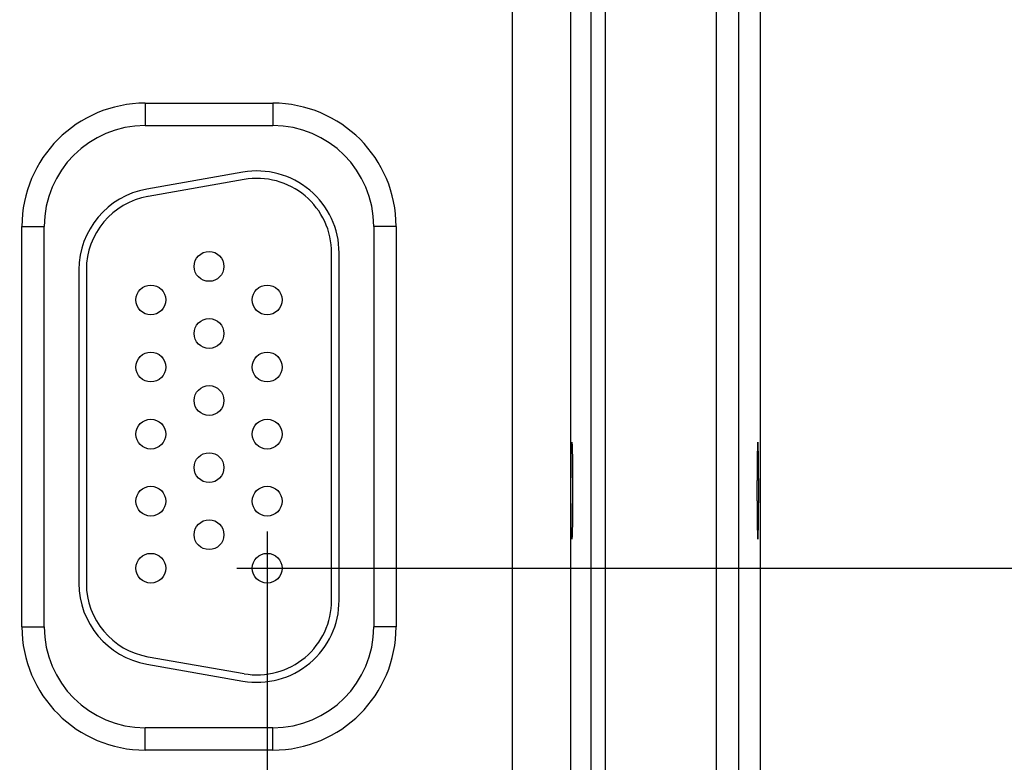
# Model space of a CAD drawing. Header units: inches. Extents: x 0 to 34, y 0 to 22.
# Tile 96 of 112: x 25.1 to 26.4, y 14.6 to 15.6. Entities that reach past the tile are written whole.
import ezdxf

# ---------------------------------------------------------------- set-up
doc = ezdxf.new("R2010")
doc.units = ezdxf.units.IN
doc.header["$LTSCALE"] = 1.87
doc.header["$MEASUREMENT"] = 0
doc.layers.get('0').update_dxf_attribs({"linetype": 'CONTINUOUS'})
doc.layers.add('DIMENSIONS', color=7, linetype='CONTINUOUS')
doc.styles.get("Standard").update_dxf_attribs({"font": 'txt', "width": 0.8})
doc.dimstyles.new('DIMSTYLE_1', dxfattribs={"dimtxt": 0.125, "dimasz": 0.18, "dimexe": 0.18, "dimexo": 0.0625, "dimgap": 0.09, "dimtad": 0, "dimtih": 1, "dimtoh": 1, "dimdec": 3, "dimzin": 4, "dimdsep": 46, "dimtxsty": 'STANDARD', "dimblk": '_FILLED', "dimblk1": '_FILLED', "dimblk2": '_FILLED', "dimcen": 0.09, "dimadec": 0, "dimazin": 0, "dimtp": 0.01, "dimtm": 0.01, "dimtfac": 1, "dimtdec": 3, "dimtofl": 0, "dimtmove": 0, "dimatfit": 3, "dimldrblk": '_FILLED', "dimfxl": 1, "dimtolj": 1, "dimtzin": 4, "dimarcsym": 0})

# ---------------------------------------------------------------- blocks, each defined once
blk = doc.blocks.new('_FILLED')
at = {"color": 0, "linetype": 'BYBLOCK'}
blk.add_solid([(0, 0), (-1, 0.1736), (-1, -0.1736)], dxfattribs=at)
blk = doc.blocks.new('*D6')
at = {"layer": 'DIMENSIONS', "color": 2, "linetype": 'CONTINUOUS'}
for p, q in [((25.4524, 14.8859), (25.4524, 13.0814)), ((24.5224, 14.8744), (24.5224, 13.0814)), ((24.9874, 13.2064), (23.6893, 13.2064)), ((24.5224, 13.2064), (24.9874, 13.2064)), ((25.4524, 13.2064), (24.9874, 13.2064))]:
    blk.add_line(p, q, dxfattribs=at)
at = {"layer": 'DIMENSIONS', "color": 2, "linetype": 'CONTINUOUS', "xscale": 0.18, "yscale": 0.18, "zscale": 0.18, "rotation": 180}
blk.add_blockref('_FILLED', (24.5224, 13.2064), dxfattribs=at)
at = {"layer": 'DIMENSIONS', "color": 2, "linetype": 'CONTINUOUS', "xscale": 0.18, "yscale": 0.18, "zscale": 0.18}
blk.add_blockref('_FILLED', (25.4524, 13.2064), dxfattribs=at)
at = {"layer": 'DIMENSIONS', "color": 2, "linetype": 'CONTINUOUS', "width": 0.8}
for s, p in [('[', (22.9268, 13.1439)), (']', (23.5268, 13.1439)), ('7X ', (22.1018, 13.1439)), ('.930', (22.4018, 13.1439)), ('23.62', (23.0268, 13.1439))]:
    blk.add_text(s, height=0.125, dxfattribs=at).set_placement(p)
blk = doc.blocks.new('*D9')
at = {"layer": 'DIMENSIONS', "color": 2, "linetype": 'CONTINUOUS'}
for p, q in [((26.9792, 14.8366), (26.9792, 15.1966)), ((25.4116, 14.8366), (27.1042, 14.8366)), ((26.1868, 13.9564), (27.1042, 13.9564)), ((26.9792, 13.9564), (26.9792, 13.5964))]:
    blk.add_line(p, q, dxfattribs=at)
at = {"layer": 'DIMENSIONS', "color": 2, "linetype": 'CONTINUOUS', "xscale": 0.18, "yscale": 0.18, "zscale": 0.18}
for p, rotation in [((26.9792, 14.8366), 270), ((26.9792, 13.9564), 90)]:
    blk.add_blockref('_FILLED', p, dxfattribs=dict(at, rotation=rotation))
at = {"layer": 'DIMENSIONS', "color": 2, "linetype": 'CONTINUOUS', "width": 0.8}
for s, p in [('[', (26.8917, 14.3392)), (']', (27.4917, 14.3392)), ('.880', (26.3667, 14.3392)), ('22.36', (26.9917, 14.3392))]:
    blk.add_text(s, height=0.125, dxfattribs=at).set_placement(p)
blk = doc.blocks.new('*D10')
at = {"layer": 'DIMENSIONS', "color": 2, "linetype": 'CONTINUOUS'}
for p, q in [((25.2964, 15.9916), (27.8542, 15.9916)), ((27.7292, 15.9916), (27.7292, 15.4293)), ((27.7292, 13.9564), (27.7292, 15.1793)), ((26.15, 13.9564), (27.8542, 13.9564))]:
    blk.add_line(p, q, dxfattribs=at)
at = {"layer": 'DIMENSIONS', "color": 2, "linetype": 'CONTINUOUS', "xscale": 0.18, "yscale": 0.18, "zscale": 0.18}
for p, rotation in [((27.7292, 15.9916), 90), ((27.7292, 13.9564), 270)]:
    blk.add_blockref('_FILLED', p, dxfattribs=dict(at, rotation=rotation))
at = {"layer": 'DIMENSIONS', "color": 2, "linetype": 'CONTINUOUS', "width": 0.8}
for s, p in [('[', (27.7417, 15.2418)), (']', (28.2417, 15.2418)), ('2.035', (27.1167, 15.2418)), ('51.7', (27.8417, 15.2418))]:
    blk.add_text(s, height=0.125, dxfattribs=at).set_placement(p)

msp = doc.modelspace()

# ---------------------------------------------------------------- linework, layer by layer
at = {"color": 7, "linetype": 'CONTINUOUS'}
for p, q in [((26.0545, 17.3249), (26.0545, 14.0564)), ((26.0845, 17.3249), (26.0845, 14.0564)), ((25.7813, 14.1293), (25.7813, 17.252)), ((25.8871, 14.1795), (25.8871, 17.2018)), ((25.9061, 14.1795), (25.9061, 17.2018)), ((25.8593, 17.174), (25.8593, 14.2073)), ((26.1134, 16.2808), (26.1134, 14.0709)), ((25.2889, 15.4607), (25.4599, 15.4607)), ((25.2889, 15.4607), (25.2889, 15.4307)), ((25.4599, 15.4607), (25.4599, 15.4307)), ((25.2889, 15.4307), (25.4599, 15.4307)), ((25.4198, 15.368), (25.2908, 15.3452)), ((25.4216, 15.3581), (25.2926, 15.3354)), ((25.1234, 15.2951), (25.1534, 15.2951)), ((25.1234, 14.7581), (25.1234, 15.2951)), ((25.1534, 14.7581), (25.1534, 15.2951)), ((25.6255, 15.2951), (25.5955, 15.2951)), ((25.5955, 15.2951), (25.5955, 14.7581)), ((25.6255, 15.2951), (25.6255, 14.7581)), ((25.5389, 14.7936), (25.5389, 15.2596)), ((25.5489, 14.7936), (25.5489, 15.2596)), ((25.1999, 15.2369), (25.1999, 14.8164)), ((25.2099, 15.2369), (25.2099, 14.8164)), ((25.1234, 14.7581), (25.1534, 14.7581)), ((25.6255, 14.7581), (25.5955, 14.7581)), ((25.2926, 14.7179), (25.4216, 14.6952)), ((25.2908, 14.7081), (25.4198, 14.6853)), ((25.4599, 14.6226), (25.2889, 14.6226)), ((25.2889, 14.5926), (25.2889, 14.6226)), ((25.4599, 14.5926), (25.4599, 14.6226)), ((25.4599, 14.5926), (25.2889, 14.5926))]:
    msp.add_line(p, q, dxfattribs=at)
for centre in [(25.3744, 15.2416), (25.2964, 15.1966), (25.4524, 15.1966), (25.3744, 15.1516), (25.2964, 15.1066), (25.4524, 15.1066), (25.3744, 15.0616), (25.2964, 15.0166), (25.4524, 15.0166), (25.3744, 14.9716), (25.2964, 14.9266), (25.4524, 14.9266), (25.3744, 14.8816), (25.2964, 14.8366), (25.4524, 14.8366)]:
    msp.add_circle(centre, 0.02, dxfattribs=at)
for centre, radius, start, end in [((25.2889, 15.2951), 0.1655, 90, 180), ((25.4599, 15.2951), 0.1655, 0, 90), ((25.2889, 15.2951), 0.1355, 90, 180), ((25.4599, 15.2951), 0.1355, 0, 90), ((25.4389, 15.2596), 0.11, 0, 100), ((25.4389, 15.2596), 0.1, 0, 100), ((25.3099, 15.2369), 0.11, 100, 180), ((25.3099, 15.2369), 0.1, 100, 180), ((25.3099, 14.8164), 0.11, 180, 260), ((25.3099, 14.8164), 0.1, 180, 260), ((25.4389, 14.7936), 0.11, 260, 360), ((25.4389, 14.7936), 0.1, 260, 360), ((25.2889, 14.7581), 0.1655, 180, 270), ((25.2889, 14.7581), 0.1355, 180, 270), ((25.4599, 14.7581), 0.1355, 270, 360), ((25.4599, 14.7581), 0.1655, 270, 360)]:
    msp.add_arc(centre, radius, start, end, dxfattribs=at)
for points, knots in [([(25.8609, 14.8757), (25.8609, 14.8757), (25.8609, 14.8758), (25.8608, 14.876), (25.8608, 14.8763), (25.8607, 14.8767), (25.8607, 14.8773), (25.8607, 14.8779), (25.8606, 14.8787), (25.8606, 14.8796), (25.8605, 14.8807), (25.8605, 14.8818), (25.8604, 14.8831), (25.8604, 14.8844), (25.8603, 14.8859), (25.8603, 14.8875), (25.8603, 14.8891), (25.8602, 14.8909), (25.8602, 14.8928), (25.8601, 14.8947), (25.8601, 14.8968), (25.8601, 14.8989), (25.86, 14.9011), (25.86, 14.9034), (25.86, 14.9058), (25.86, 14.9082), (25.8599, 14.9107), (25.8599, 14.9132), (25.8599, 14.9158), (25.8599, 14.9184), (25.8599, 14.9211), (25.8599, 14.9238), (25.8598, 14.9266), (25.8598, 14.9294), (25.8598, 14.9322), (25.8598, 14.935), (25.8598, 14.9378), (25.8598, 14.9406), (25.8598, 14.9435), (25.8598, 14.9463), (25.8598, 14.9491), (25.8598, 14.9519), (25.8598, 14.9547), (25.8599, 14.9575), (25.8599, 14.9602), (25.8599, 14.9629), (25.8599, 14.9655), (25.8599, 14.9681), (25.8599, 14.9706), (25.86, 14.9731), (25.86, 14.9755), (25.86, 14.9779), (25.86, 14.9802), (25.8601, 14.9824), (25.8601, 14.9845), (25.8601, 14.9866), (25.8602, 14.9885), (25.8602, 14.9904), (25.8603, 14.9922), (25.8603, 14.9938), (25.8603, 14.9954), (25.8604, 14.9969), (25.8604, 14.9982), (25.8605, 14.9995), (25.8605, 15.0006), (25.8606, 15.0017), (25.8606, 15.0026), (25.8607, 15.0034), (25.8607, 15.004), (25.8607, 15.0046), (25.8608, 15.005), (25.8608, 15.0053), (25.8609, 15.0055), (25.8609, 15.0056), (25.8609, 15.0056)], [0, 0, 0, 0, 0.000609, 0.002085, 0.004488, 0.007826, 0.012097, 0.017291, 0.023405, 0.030423, 0.038331, 0.047121, 0.05677, 0.06726, 0.078578, 0.090692, 0.103588, 0.11724, 0.131613, 0.146694, 0.162446, 0.178834, 0.195841, 0.213423, 0.231546, 0.250189, 0.269298, 0.288849, 0.308807, 0.329118, 0.349762, 0.370694, 0.391861, 0.413245, 0.434791, 0.456453, 0.47821, 0.5, 0.52179, 0.543547, 0.565209, 0.586755, 0.608139, 0.629306, 0.650238, 0.670882, 0.691193, 0.711151, 0.730702, 0.749811, 0.768454, 0.786577, 0.804159, 0.821166, 0.837554, 0.853306, 0.868387, 0.88276, 0.896412, 0.909308, 0.921422, 0.93274, 0.94323, 0.952879, 0.961669, 0.969577, 0.976595, 0.982709, 0.987903, 0.992174, 0.995512, 0.997915, 0.999391, 1, 1, 1, 1]), ([(25.8609, 15.0056), (25.861, 15.0056), (25.861, 15.0055), (25.8611, 15.0053), (25.8611, 15.005), (25.8612, 15.0046), (25.8612, 15.004), (25.8612, 15.0034), (25.8613, 15.0026), (25.8613, 15.0017), (25.8614, 15.0006), (25.8614, 14.9995), (25.8615, 14.9982), (25.8615, 14.9969), (25.8616, 14.9954), (25.8616, 14.9938), (25.8616, 14.9922), (25.8617, 14.9904), (25.8617, 14.9885), (25.8618, 14.9866), (25.8618, 14.9845), (25.8618, 14.9824), (25.8618, 14.9802), (25.8619, 14.9779), (25.8619, 14.9755), (25.8619, 14.9731), (25.862, 14.9706), (25.862, 14.9681), (25.862, 14.9655), (25.862, 14.9629), (25.862, 14.9602), (25.862, 14.9575), (25.8621, 14.9547), (25.8621, 14.9519), (25.8621, 14.9491), (25.8621, 14.9463), (25.8621, 14.9435), (25.8621, 14.9406), (25.8621, 14.9378), (25.8621, 14.935), (25.8621, 14.9322), (25.8621, 14.9294), (25.8621, 14.9266), (25.862, 14.9238), (25.862, 14.9211), (25.862, 14.9184), (25.862, 14.9158), (25.862, 14.9132), (25.862, 14.9107), (25.8619, 14.9082), (25.8619, 14.9058), (25.8619, 14.9034), (25.8618, 14.9011), (25.8618, 14.8989), (25.8618, 14.8968), (25.8618, 14.8947), (25.8617, 14.8928), (25.8617, 14.8909), (25.8616, 14.8891), (25.8616, 14.8875), (25.8616, 14.8859), (25.8615, 14.8844), (25.8615, 14.8831), (25.8614, 14.8818), (25.8614, 14.8807), (25.8613, 14.8796), (25.8613, 14.8787), (25.8612, 14.8779), (25.8612, 14.8773), (25.8612, 14.8767), (25.8611, 14.8763), (25.8611, 14.876), (25.861, 14.8758), (25.861, 14.8757), (25.8609, 14.8757)], [0, 0, 0, 0, 0.000609, 0.002085, 0.004488, 0.007826, 0.012097, 0.017291, 0.023405, 0.030423, 0.038331, 0.047121, 0.05677, 0.06726, 0.078578, 0.090692, 0.103588, 0.11724, 0.131613, 0.146694, 0.162446, 0.178834, 0.195841, 0.213423, 0.231546, 0.250189, 0.269298, 0.288849, 0.308807, 0.329118, 0.349762, 0.370694, 0.391861, 0.413245, 0.434791, 0.456453, 0.47821, 0.5, 0.52179, 0.543547, 0.565209, 0.586755, 0.608139, 0.629306, 0.650238, 0.670882, 0.691193, 0.711151, 0.730702, 0.749811, 0.768454, 0.786577, 0.804159, 0.821166, 0.837554, 0.853306, 0.868387, 0.88276, 0.896412, 0.909308, 0.921422, 0.93274, 0.94323, 0.952879, 0.961669, 0.969577, 0.976595, 0.982709, 0.987903, 0.992174, 0.995512, 0.997915, 0.999391, 1, 1, 1, 1]), ([(26.1105, 15.0056), (26.1104, 15.0056), (26.1104, 15.0055), (26.1104, 15.0053), (26.1103, 15.005), (26.1103, 15.0046), (26.1102, 15.004), (26.1102, 15.0034), (26.1101, 15.0026), (26.1101, 15.0017), (26.11, 15.0006), (26.11, 14.9995), (26.1099, 14.9982), (26.1099, 14.9969), (26.1099, 14.9954), (26.1098, 14.9938), (26.1098, 14.9922), (26.1097, 14.9904), (26.1097, 14.9885), (26.1097, 14.9866), (26.1096, 14.9845), (26.1096, 14.9824), (26.1096, 14.9802), (26.1095, 14.9779), (26.1095, 14.9755), (26.1095, 14.9731), (26.1095, 14.9706), (26.1094, 14.9681), (26.1094, 14.9655), (26.1094, 14.9629), (26.1094, 14.9602), (26.1094, 14.9575), (26.1094, 14.9547), (26.1093, 14.9519), (26.1093, 14.9491), (26.1093, 14.9463), (26.1093, 14.9435), (26.1093, 14.9406), (26.1093, 14.9378), (26.1093, 14.935), (26.1093, 14.9322), (26.1093, 14.9294), (26.1094, 14.9266), (26.1094, 14.9238), (26.1094, 14.9211), (26.1094, 14.9184), (26.1094, 14.9158), (26.1094, 14.9132), (26.1095, 14.9107), (26.1095, 14.9082), (26.1095, 14.9058), (26.1095, 14.9034), (26.1096, 14.9011), (26.1096, 14.8989), (26.1096, 14.8968), (26.1097, 14.8947), (26.1097, 14.8928), (26.1097, 14.8909), (26.1098, 14.8891), (26.1098, 14.8875), (26.1099, 14.8859), (26.1099, 14.8844), (26.1099, 14.8831), (26.11, 14.8818), (26.11, 14.8807), (26.1101, 14.8796), (26.1101, 14.8787), (26.1102, 14.8779), (26.1102, 14.8773), (26.1103, 14.8767), (26.1103, 14.8763), (26.1104, 14.876), (26.1104, 14.8758), (26.1104, 14.8757), (26.1105, 14.8757)], [0, 0, 0, 0, 0.000609, 0.002085, 0.004488, 0.007827, 0.012097, 0.017292, 0.023405, 0.030421, 0.038332, 0.047121, 0.056768, 0.067263, 0.078576, 0.090693, 0.10359, 0.117236, 0.131617, 0.146694, 0.162443, 0.178838, 0.195837, 0.213422, 0.23155, 0.250184, 0.269301, 0.288849, 0.308804, 0.329123, 0.34976, 0.370693, 0.391863, 0.413243, 0.434791, 0.456453, 0.478209, 0.5, 0.521791, 0.543547, 0.565209, 0.586757, 0.608137, 0.629307, 0.65024, 0.670877, 0.691196, 0.711151, 0.730699, 0.749816, 0.76845, 0.786578, 0.804163, 0.821162, 0.837557, 0.853306, 0.868383, 0.882764, 0.89641, 0.909307, 0.921424, 0.932737, 0.943232, 0.952879, 0.961668, 0.969579, 0.976595, 0.982708, 0.987903, 0.992173, 0.995512, 0.997915, 0.999391, 1, 1, 1, 1]), ([(26.1105, 14.8757), (26.1105, 14.8757), (26.1105, 14.8758), (26.1106, 14.876), (26.1106, 14.8763), (26.1107, 14.8767), (26.1107, 14.8773), (26.1108, 14.8779), (26.1108, 14.8787), (26.1109, 14.8796), (26.1109, 14.8807), (26.1109, 14.8818), (26.111, 14.8831), (26.111, 14.8844), (26.1111, 14.8859), (26.1111, 14.8875), (26.1112, 14.8891), (26.1112, 14.8909), (26.1112, 14.8928), (26.1113, 14.8947), (26.1113, 14.8968), (26.1113, 14.8989), (26.1114, 14.9011), (26.1114, 14.9034), (26.1114, 14.9058), (26.1114, 14.9082), (26.1115, 14.9107), (26.1115, 14.9132), (26.1115, 14.9158), (26.1115, 14.9184), (26.1115, 14.9211), (26.1116, 14.9238), (26.1116, 14.9266), (26.1116, 14.9294), (26.1116, 14.9322), (26.1116, 14.935), (26.1116, 14.9378), (26.1116, 14.9406), (26.1116, 14.9435), (26.1116, 14.9463), (26.1116, 14.9491), (26.1116, 14.9519), (26.1116, 14.9547), (26.1116, 14.9575), (26.1115, 14.9602), (26.1115, 14.9629), (26.1115, 14.9655), (26.1115, 14.9681), (26.1115, 14.9706), (26.1114, 14.9731), (26.1114, 14.9755), (26.1114, 14.9779), (26.1114, 14.9802), (26.1113, 14.9824), (26.1113, 14.9845), (26.1113, 14.9866), (26.1112, 14.9885), (26.1112, 14.9904), (26.1112, 14.9922), (26.1111, 14.9938), (26.1111, 14.9954), (26.111, 14.9969), (26.111, 14.9982), (26.1109, 14.9995), (26.1109, 15.0006), (26.1109, 15.0017), (26.1108, 15.0026), (26.1108, 15.0034), (26.1107, 15.004), (26.1107, 15.0046), (26.1106, 15.005), (26.1106, 15.0053), (26.1105, 15.0055), (26.1105, 15.0056), (26.1105, 15.0056)], [0, 0, 0, 0, 0.000609, 0.002085, 0.004488, 0.007827, 0.012097, 0.017292, 0.023405, 0.030421, 0.038332, 0.047121, 0.056768, 0.067263, 0.078576, 0.090693, 0.10359, 0.117236, 0.131617, 0.146694, 0.162443, 0.178838, 0.195837, 0.213422, 0.23155, 0.250184, 0.269301, 0.288849, 0.308804, 0.329123, 0.34976, 0.370693, 0.391863, 0.413243, 0.434791, 0.456453, 0.478209, 0.5, 0.521791, 0.543547, 0.565209, 0.586757, 0.608137, 0.629307, 0.65024, 0.670877, 0.691196, 0.711151, 0.730699, 0.749816, 0.76845, 0.786578, 0.804163, 0.821162, 0.837557, 0.853306, 0.868383, 0.882764, 0.89641, 0.909307, 0.921424, 0.932737, 0.943232, 0.952879, 0.961668, 0.969579, 0.976595, 0.982708, 0.987903, 0.992173, 0.995512, 0.997915, 0.999391, 1, 1, 1, 1])]:
    msp.add_open_spline(points, degree=3, knots=knots, dxfattribs=at)

# ---------------------------------------------------------------- dimensions: what is measured, and where the dimension line sits
at = {"layer": 'DIMENSIONS', "color": 2, "linetype": 'CONTINUOUS'}
for base, p1, p2, picture, middle in [((27.7292, 15.9916), (26.15, 13.9564), (25.2964, 15.9916), '*D10', (27.7292, 15.3043)), ((26.9792, 14.8366), (26.1868, 13.9564), (25.4116, 14.8366), '*D9', (26.9792, 14.4017))]:
    dim = msp.add_linear_dim(base=base, p1=p1, p2=p2, angle=90, dimstyle='DIMSTYLE_1', dxfattribs=at)
    dim.commit()
    dim.dimension.update_dxf_attribs({"geometry": picture, "text_midpoint": middle, "dimtype": 160})
dim = msp.add_linear_dim(base=(24.5224, 13.2064), p1=(25.4524, 14.8859), p2=(24.5224, 14.8744), angle=180, text='7X <>', dimstyle='DIMSTYLE_1', dxfattribs=at)
dim.commit()
dim.dimension.update_dxf_attribs({"geometry": '*D6', "text_midpoint": (22.8643, 13.2064), "dimtype": 160})

doc.saveas('drawing.dxf')
